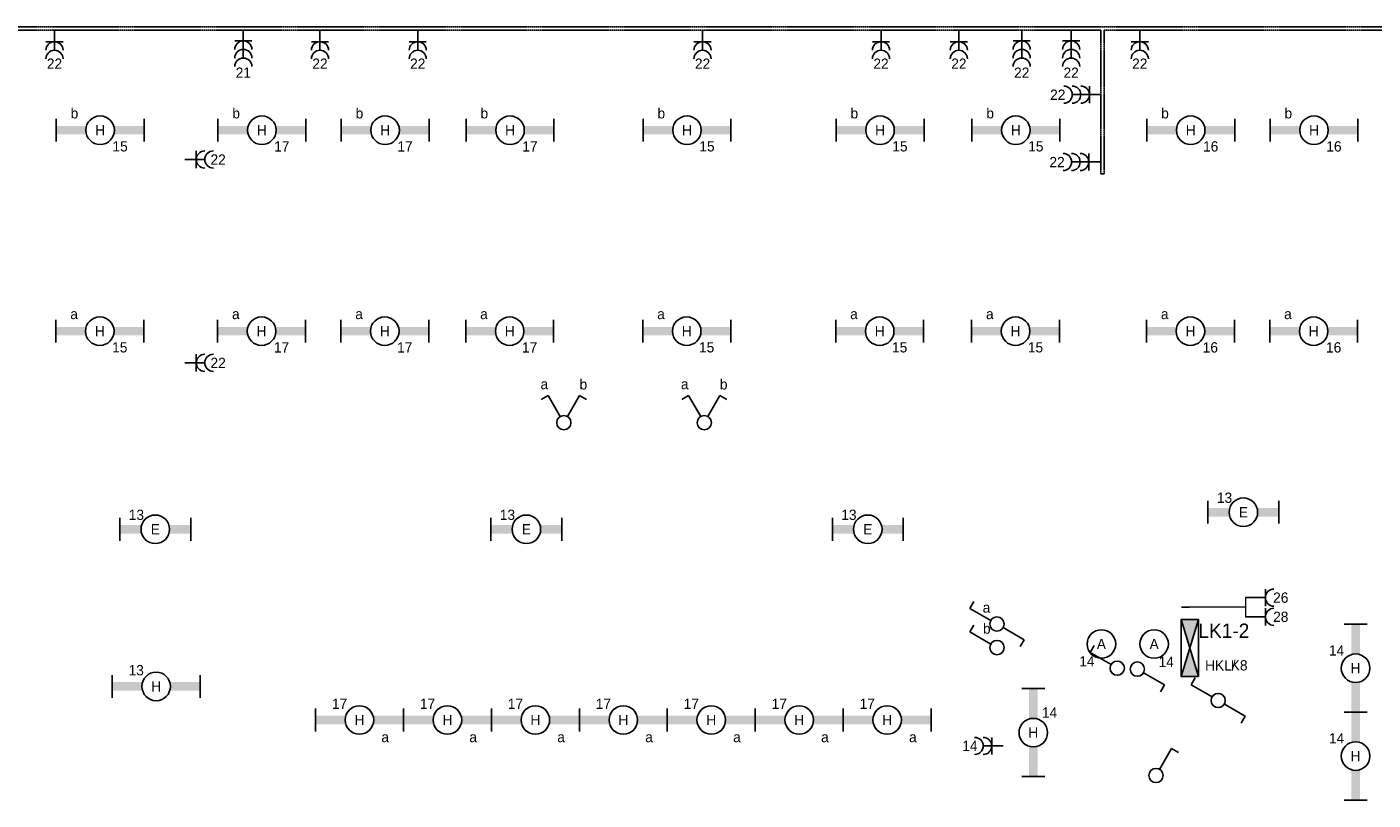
# Model space of a CAD drawing. Extents: x 1458 to 77809, y 1423 to 46558.
# Tile 7 of 9: x 37356 to 60927, y 32126 to 45672. Entities that reach past the tile are written whole.
import ezdxf
from ezdxf.enums import TextEntityAlignment as Align

# ---------------------------------------------------------------- set-up
doc = ezdxf.new("R2010")
doc.units = 0
doc.linetypes.add('E_GOOT3', pattern=[5, 4, -1])
doc.layers.get('0').update_dxf_attribs({"linetype": 'CONTINUOUS'})
for name, color, linetype in [('EL$1----', 3, 'CONTINUOUS'), ('EL6131--_WG', 7, 'CONTINUOUS'), ('EL6212--', 3, 'CONTINUOUS'), ('EL6212--_S', 4, 'CONTINUOUS'), ('EL6222--', 3, 'CONTINUOUS'), ('EL6311--', 3, 'CONTINUOUS')]:
    doc.layers.add(name, color=color, linetype=linetype)
doc.styles.add('BURO-018', font='BUROFONT', dxfattribs={"height": 180})
doc.styles.add('BURO-025', font='BUROFONT', dxfattribs={"height": 250})

# ---------------------------------------------------------------- blocks, each defined once
blk = doc.blocks.new('111405')
at = {"color": 0, "linetype": 'Continuous'}
for p, q in [((-2.74, 7), (-3.95, 6.3)), ((-0.62, 3.33), (-2.74, 7)), ((0.62, 3.33), (2.74, 7)), ((2.74, 7), (3.95, 6.3))]:
    blk.add_line(p, q, dxfattribs=at)
blk.add_circle((0, 2.25), 1.25, dxfattribs=at)
at = {"color": 0, "linetype": 'Continuous', "style": 'BURO-018'}
for tag, p in [('E_SLET1', (-3.42, 9)), ('E_SLET2', (3.42, 9)), ('E_GKAST', (11.61, 4.38)), ('E_GROEP', (11.61, 1.38))]:
    blk.add_attdef(tag, text='', height=1.8, dxfattribs=at).set_placement(p, align=Align.MIDDLE)
at = {"color": 0, "linetype": 'Continuous', "style": 'BURO-018', "flags": 1}
blk.add_attdef('E_MATCODE', text='', height=1.8, dxfattribs=at).set_placement((0, 0), align=Align.MIDDLE)
blk = doc.blocks.new('111406')
at = {"color": 0, "linetype": 'Continuous'}
for p, q in [((0.62, 3.33), (2.74, 7)), ((2.74, 7), (3.95, 6.3)), ((-0.62, 1.17), (-2.74, -2.5)), ((-2.74, -2.5), (-3.95, -1.8))]:
    blk.add_line(p, q, dxfattribs=at)
blk.add_circle((0, 2.25), 1.25, dxfattribs=at)
at = {"color": 0, "linetype": 'Continuous', "style": 'BURO-018'}
for tag, p in [('E_SLET1', (3.42, 9)), ('E_GKAST', (11.61, 4.38)), ('E_GROEP', (11.61, 1.38))]:
    blk.add_attdef(tag, text='', height=1.8, dxfattribs=at).set_placement(p, align=Align.MIDDLE)
at = {"color": 0, "linetype": 'Continuous', "style": 'BURO-018', "flags": 1}
blk.add_attdef('E_MATCODE', text='', height=1.8, dxfattribs=at).set_placement((0, 0), align=Align.MIDDLE)
blk = doc.blocks.new('1115B3')
at = {"color": 0, "linetype": 'Continuous'}
blk.add_circle((0, 3.5), 2.5, dxfattribs=at)
at = {"color": 0, "linetype": 'Continuous', "style": 'BURO-018'}
for tag, p in [('E_GROEP', (0, 8.5)), ('E_GKAST', (0, 8.5)), ('E_ARMCODE', (0, 3.5)), ('E_SLET', (4.5, 2.5))]:
    blk.add_attdef(tag, text='', height=1.8, dxfattribs=at).set_placement(p, align=Align.MIDDLE)
blk = doc.blocks.new('1114A1')
at = {"color": 0, "linetype": 'Continuous'}
for p, q in [((0.62, 3.33), (2.74, 7)), ((2.74, 7), (3.95, 6.3))]:
    blk.add_line(p, q, dxfattribs=at)
blk.add_circle((0, 2.25), 1.25, dxfattribs=at)
at = {"color": 0, "linetype": 'Continuous', "style": 'BURO-018'}
for tag, p in [('E_SLET1', (3.36, 9)), ('E_GKAST', (11.61, 4.38)), ('E_GROEP', (11.61, 1.38))]:
    blk.add_attdef(tag, text='', height=1.8, dxfattribs=at).set_placement(p, align=Align.MIDDLE)
at = {"color": 0, "linetype": 'Continuous', "style": 'BURO-018', "flags": 1}
blk.add_attdef('E_MATCODE', text='', height=1.8, dxfattribs=at).set_placement((0, 0), align=Align.MIDDLE)
blk = doc.blocks.new('111304')
at = {"color": 0, "linetype": 'Continuous'}
for p, q in [((-1.5, 4.5), (1.5, 4.5)), ((0, 1), (0, 4.5))]:
    blk.add_line(p, q, dxfattribs=at)
blk.add_arc((0, 6), 1.5, 180, 360, dxfattribs=at)
at = {"color": 0, "linetype": 'Continuous', "style": 'BURO-018'}
for tag in ['E_GROEP', 'E_GKAST']:
    blk.add_attdef(tag, text='', height=1.8, dxfattribs=at).set_placement((0, 8.5), align=Align.MIDDLE)
at = {"color": 0, "linetype": 'Continuous', "style": 'BURO-018', "flags": 1}
for tag, p in [('E_VERMCODE', (13, 8.5)), ('E_MATCODE', (0, 0))]:
    blk.add_attdef(tag, text='', height=1.8, dxfattribs=at).set_placement(p, align=Align.MIDDLE)
blk = doc.blocks.new('1115B61540')
at = {"color": 0}
for p, q in [((-7.7, 2), (-7.7, -2)), ((7.7, 2), (7.7, -2))]:
    blk.add_line(p, q, dxfattribs=at)
at = {"color": 0, "linetype": 'Continuous'}
blk.add_circle((0, 0), 2.5, dxfattribs=at)
at = {"color": 0}
for points in [[(-2.5, 0.75), (-7.7, 0.75), (-2.5, -0.75), (-7.7, -0.75)], [(2.5, 0.75), (7.7, 0.75), (2.5, -0.75), (7.7, -0.75)]]:
    blk.add_solid(points, dxfattribs=at)
at = {"color": 0, "linetype": 'Continuous', "style": 'BURO-018'}
for tag, p in [('E_GROEP', (0, 5)), ('E_GKAST', (0, 5)), ('E_ARMCODE', (0, 0)), ('E_SLET', (4.5, -3))]:
    blk.add_attdef(tag, text='', height=1.8, dxfattribs=at).set_placement(p, align=Align.MIDDLE)
blk = doc.blocks.new('1115B61240')
at = {"color": 0}
for p, q in [((-6.2, 2), (-6.2, -2)), ((6.2, 2), (6.2, -2))]:
    blk.add_line(p, q, dxfattribs=at)
at = {"color": 0, "linetype": 'Continuous'}
blk.add_circle((0, 0), 2.5, dxfattribs=at)
at = {"color": 0}
for points in [[(-2.5, 0.75), (-6.2, 0.75), (-2.5, -0.75), (-6.2, -0.75)], [(2.5, 0.75), (6.2, 0.75), (2.5, -0.75), (6.2, -0.75)]]:
    blk.add_solid(points, dxfattribs=at)
at = {"color": 0, "linetype": 'Continuous', "style": 'BURO-018'}
for tag, p in [('E_GROEP', (0, 5)), ('E_GKAST', (0, 5)), ('E_ARMCODE', (0, 0)), ('E_SLET', (4.5, -3))]:
    blk.add_attdef(tag, text='', height=1.8, dxfattribs=at).set_placement(p, align=Align.MIDDLE)
blk = doc.blocks.new('111304A')
at = {"color": 0, "linetype": 'Continuous'}
for p, q in [((-1.5, 3), (1.5, 3)), ((0, 1), (0, 4.5))]:
    blk.add_line(p, q, dxfattribs=at)
for centre in [(0, 6), (0, 4.5)]:
    blk.add_arc(centre, 1.5, 180, 360, dxfattribs=at)
at = {"color": 0, "linetype": 'Continuous', "style": 'BURO-018'}
for tag in ['E_GROEP', 'E_GKAST']:
    blk.add_attdef(tag, text='', height=1.8, dxfattribs=at).set_placement((0, 8.5), align=Align.MIDDLE)
at = {"color": 0, "linetype": 'Continuous', "style": 'BURO-018', "flags": 1}
for tag, p in [('E_VERMCODE', (13, 8.5)), ('E_MATCODE', (0, 0))]:
    blk.add_attdef(tag, text='', height=1.8, dxfattribs=at).set_placement(p, align=Align.MIDDLE)
blk = doc.blocks.new('1116A4B')
at = {"color": 0, "linetype": 'Continuous'}
for p, q in [((-5, 4), (-5, 1)), ((5, 4), (-5, 4)), ((-5, 4), (5, 1)), ((5, 4), (-5, 1)), ((5, 1), (5, 4)), ((-5, 1), (5, 1))]:
    blk.add_line(p, q, dxfattribs=at)
for points in [[(-5, 4), (0, 2.5), (-5, 1)], [(5, 4), (0, 2.5), (5, 1)]]:
    blk.add_solid(points, dxfattribs=at)
at = {"color": 0, "linetype": 'Continuous', "style": 'BURO-018'}
for tag, p in [('E_GKAST', (0, 12)), ('E_GROEP', (0, 9)), ('E_KAST', (0, 6))]:
    blk.add_attdef(tag, text='', height=1.8, dxfattribs=at).set_placement(p, align=Align.MIDDLE)
at = {"color": 0, "linetype": 'Continuous', "style": 'BURO-018', "flags": 1}
blk.add_attdef('E_MATCODE', text='', height=1.8, dxfattribs=at).set_placement((0, 0), align=Align.MIDDLE)
blk = doc.blocks.new('111304B')
at = {"color": 0, "linetype": 'Continuous'}
for p, q in [((0, 1), (0, 6)), ((-1.5, 3), (1.5, 3))]:
    blk.add_line(p, q, dxfattribs=at)
for centre in [(0, 7.5), (0, 6), (0, 4.5)]:
    blk.add_arc(centre, 1.5, 180, 360, dxfattribs=at)
at = {"color": 0, "linetype": 'Continuous', "style": 'BURO-018'}
for tag in ['E_GROEP', 'E_GKAST']:
    blk.add_attdef(tag, text='', height=1.8, dxfattribs=at).set_placement((0, 10), align=Align.MIDDLE)
at = {"color": 0, "linetype": 'Continuous', "style": 'BURO-018', "flags": 1}
for tag, p in [('E_VERMCODE', (13, 10)), ('E_MATCODE', (0, 0))]:
    blk.add_attdef(tag, text='', height=1.8, dxfattribs=at).set_placement(p, align=Align.MIDDLE)

msp = doc.modelspace()

# ---------------------------------------------------------------- linework, layer by layer
at = {"layer": 'EL$1----', "lineweight": 0}
for p, q in [((58691, 35673), (58691, 35337)), ((58691, 35505), (57571, 35505)), ((57571, 35505), (57713, 35505))]:
    msp.add_line(p, q, dxfattribs=at)
at = {"layer": 'EL6131--_WG', "linetype": 'E_GOOT3'}
for p, q in [((77809, 45672), (29269, 45672)), ((56159, 45612), (29329, 45612)), ((56159, 45612, -60), (56159, 43098, -60)), ((77749, 45612), (56219, 45612)), ((56219, 45612, -60), (56219, 43098, -60))]:
    msp.add_line(p, q, dxfattribs=at)
at = {"layer": 'EL6131--_WG'}
msp.add_line((56159, 43098), (56219, 43098), dxfattribs=at)

# ---------------------------------------------------------------- block references
at = {"layer": 'EL6212--', "color": 2, "lineweight": 0}
ref = msp.add_blockref('1116A4B', (57469, 34791), dxfattribs=dict(at, xscale=100, yscale=100, zscale=100, rotation=270))
ref.add_attrib('E_KAST', 'LK1-2', dxfattribs={"layer": '0', "color": 2, "linetype": 'Continuous', "height": 250, "style": 'BURO-025'}).set_placement((58314, 35095), align=Align.MIDDLE)
ref.add_attrib('E_GROEP', 'K8', dxfattribs={"layer": '0', "color": 2, "linetype": 'Continuous', "height": 180, "style": 'BURO-018'}).set_placement((58582, 34487), align=Align.MIDDLE)
at = {"layer": 'EL6222--'}
ref = msp.add_blockref('111304A', (37838, 45713), dxfattribs=dict(at, xscale=100, yscale=100, zscale=100, rotation=180))
ref.add_attrib('E_GROEP', '22', dxfattribs={"layer": '0', "color": 1, "linetype": 'Continuous', "height": 180, "style": 'BURO-018'}).set_placement((37838, 45029), align=Align.MIDDLE)
ref = msp.add_blockref('111304B', (41145, 45726), dxfattribs=dict(at, xscale=100, yscale=100, zscale=100, rotation=180))
ref.add_attrib('E_GROEP', '21', dxfattribs={"layer": '0', "color": 1, "linetype": 'Continuous', "height": 180, "style": 'BURO-018'}).set_placement((41145, 44871), align=Align.MIDDLE)
ref = msp.add_blockref('111304A', (42487, 45713), dxfattribs=dict(at, xscale=100, yscale=100, zscale=100, rotation=180))
ref.add_attrib('E_GROEP', '22', dxfattribs={"layer": '0', "color": 1, "linetype": 'Continuous', "height": 180, "style": 'BURO-018'}).set_placement((42487, 45029), align=Align.MIDDLE)
ref = msp.add_blockref('111304A', (44199, 45713), dxfattribs=dict(at, xscale=100, yscale=100, zscale=100, rotation=180))
ref.add_attrib('E_GROEP', '22', dxfattribs={"layer": '0', "color": 1, "linetype": 'Continuous', "height": 180, "style": 'BURO-018'}).set_placement((44199, 45029), align=Align.MIDDLE)
ref = msp.add_blockref('111304A', (49186, 45713), dxfattribs=dict(at, xscale=100, yscale=100, zscale=100, rotation=180))
ref.add_attrib('E_GROEP', '22', dxfattribs={"layer": '0', "color": 1, "linetype": 'Continuous', "height": 180, "style": 'BURO-018'}).set_placement((49186, 45029), align=Align.MIDDLE)
ref = msp.add_blockref('111304A', (52311, 45713), dxfattribs=dict(at, xscale=100, yscale=100, zscale=100, rotation=180))
ref.add_attrib('E_GROEP', '22', dxfattribs={"layer": '0', "color": 1, "linetype": 'Continuous', "height": 180, "style": 'BURO-018'}).set_placement((52311, 45029), align=Align.MIDDLE)
ref = msp.add_blockref('111304A', (53674, 45713), dxfattribs=dict(at, xscale=100, yscale=100, zscale=100, rotation=180))
ref.add_attrib('E_GROEP', '22', dxfattribs={"layer": '0', "color": 1, "linetype": 'Continuous', "height": 180, "style": 'BURO-018'}).set_placement((53674, 45029), align=Align.MIDDLE)
ref = msp.add_blockref('111304B', (54775, 45726), dxfattribs=dict(at, xscale=100, yscale=100, zscale=100, rotation=180))
ref.add_attrib('E_GROEP', '22', dxfattribs={"layer": '0', "color": 1, "linetype": 'Continuous', "height": 180, "style": 'BURO-018'}).set_placement((54775, 44871), align=Align.MIDDLE)
ref = msp.add_blockref('111304B', (55640, 45726), dxfattribs=dict(at, xscale=100, yscale=100, zscale=100, rotation=180))
ref.add_attrib('E_GROEP', '22', dxfattribs={"layer": '0', "color": 1, "linetype": 'Continuous', "height": 180, "style": 'BURO-018'}).set_placement((55640, 44871), align=Align.MIDDLE)
ref = msp.add_blockref('111304A', (56842, 45713), dxfattribs=dict(at, xscale=100, yscale=100, zscale=100, rotation=180))
ref.add_attrib('E_GROEP', '22', dxfattribs={"layer": '0', "color": 1, "linetype": 'Continuous', "height": 180, "style": 'BURO-018'}).set_placement((56842, 45029), align=Align.MIDDLE)
ref = msp.add_blockref('111304B', (56260, 44485), dxfattribs=dict(at, xscale=100, yscale=100, zscale=100, rotation=90))
ref.add_attrib('E_GROEP', '22', dxfattribs={"layer": '0', "color": 1, "linetype": 'Continuous', "height": 180, "style": 'BURO-018'}).set_placement((55406, 44485), align=Align.MIDDLE)
ref = msp.add_blockref('111304A', (40020, 43349), dxfattribs=dict(at, xscale=100, yscale=100, zscale=100, rotation=270))
ref.add_attrib('E_GROEP', '22', dxfattribs={"layer": '0', "color": 1, "linetype": 'Continuous', "height": 180, "style": 'BURO-018'}).set_placement((40704, 43349), align=Align.MIDDLE)
ref = msp.add_blockref('111304B', (56248, 43305), dxfattribs=dict(at, xscale=100, yscale=100, zscale=100, rotation=90))
ref.add_attrib('E_GROEP', '22', dxfattribs={"layer": '0', "color": 1, "linetype": 'Continuous', "height": 180, "style": 'BURO-018'}).set_placement((55394, 43305), align=Align.MIDDLE)
ref = msp.add_blockref('111304A', (40020, 39786), dxfattribs=dict(at, xscale=100, yscale=100, zscale=100, rotation=270))
ref.add_attrib('E_GROEP', '22', dxfattribs={"layer": '0', "color": 1, "linetype": 'Continuous', "height": 180, "style": 'BURO-018'}).set_placement((40704, 39786), align=Align.MIDDLE)
ref = msp.add_blockref('111304', (58591, 35673), dxfattribs=dict(at, xscale=100, yscale=100, zscale=100, rotation=270))
ref.add_attrib('E_GROEP', '26', dxfattribs={"layer": '0', "color": 1, "linetype": 'Continuous', "height": 180, "style": 'BURO-018'}).set_placement((59311, 35673), align=Align.MIDDLE)
ref = msp.add_blockref('111304', (58591, 35337), dxfattribs=dict(at, xscale=100, yscale=100, zscale=100, rotation=270))
ref.add_attrib('E_GROEP', '28', dxfattribs={"layer": '0', "color": 1, "linetype": 'Continuous', "height": 180, "style": 'BURO-018'}).set_placement((59311, 35337), align=Align.MIDDLE)
ref = msp.add_blockref('111304A', (54551, 33075), dxfattribs=dict(at, xscale=100, yscale=100, zscale=100, rotation=90))
ref.add_attrib('E_GROEP', '14', dxfattribs={"layer": '0', "color": 1, "linetype": 'Continuous', "height": 180, "style": 'BURO-018'}).set_placement((53867, 33075), align=Align.MIDDLE)
at = {"layer": 'EL6311--'}
ref = msp.add_blockref('1115B61540', (38638, 43862), dxfattribs=dict(at, xscale=100, yscale=100, zscale=100, rotation=180))
ref.add_attrib('E_ARMCODE', 'H', dxfattribs={"layer": '0', "color": 1, "linetype": 'Continuous', "height": 180, "style": 'BURO-018'}).set_placement((38638, 43862), align=Align.MIDDLE)
ref.add_attrib('E_SLET', 'b', dxfattribs={"layer": '0', "color": 1, "linetype": 'Continuous', "height": 180, "style": 'BURO-018'}).set_placement((38188, 44162), align=Align.MIDDLE)
ref.add_attrib('E_GROEP', '15', dxfattribs={"layer": '0', "color": 1, "linetype": 'Continuous', "height": 180, "style": 'BURO-018'}).set_placement((38987, 43578), align=Align.MIDDLE)
ref = msp.add_blockref('1115B61540', (41470, 43862), dxfattribs=dict(at, xscale=100, yscale=100, zscale=100, rotation=180))
ref.add_attrib('E_ARMCODE', 'H', dxfattribs={"layer": '0', "color": 1, "linetype": 'Continuous', "height": 180, "style": 'BURO-018'}).set_placement((41470, 43862), align=Align.MIDDLE)
ref.add_attrib('E_SLET', 'b', dxfattribs={"layer": '0', "color": 1, "linetype": 'Continuous', "height": 180, "style": 'BURO-018'}).set_placement((41020, 44162), align=Align.MIDDLE)
ref.add_attrib('E_GROEP', '17', dxfattribs={"layer": '0', "color": 1, "linetype": 'Continuous', "height": 180, "style": 'BURO-018'}).set_placement((41819, 43578), align=Align.MIDDLE)
ref = msp.add_blockref('1115B61540', (43628, 43862), dxfattribs=dict(at, xscale=100, yscale=100, zscale=100, rotation=180))
ref.add_attrib('E_ARMCODE', 'H', dxfattribs={"layer": '0', "color": 1, "linetype": 'Continuous', "height": 180, "style": 'BURO-018'}).set_placement((43628, 43862), align=Align.MIDDLE)
ref.add_attrib('E_SLET', 'b', dxfattribs={"layer": '0', "color": 1, "linetype": 'Continuous', "height": 180, "style": 'BURO-018'}).set_placement((43178, 44162), align=Align.MIDDLE)
ref.add_attrib('E_GROEP', '17', dxfattribs={"layer": '0', "color": 1, "linetype": 'Continuous', "height": 180, "style": 'BURO-018'}).set_placement((43977, 43578), align=Align.MIDDLE)
ref = msp.add_blockref('1115B61540', (45815, 43862), dxfattribs=dict(at, xscale=100, yscale=100, zscale=100, rotation=180))
ref.add_attrib('E_ARMCODE', 'H', dxfattribs={"layer": '0', "color": 1, "linetype": 'Continuous', "height": 180, "style": 'BURO-018'}).set_placement((45815, 43862), align=Align.MIDDLE)
ref.add_attrib('E_SLET', 'b', dxfattribs={"layer": '0', "color": 1, "linetype": 'Continuous', "height": 180, "style": 'BURO-018'}).set_placement((45365, 44162), align=Align.MIDDLE)
ref.add_attrib('E_GROEP', '17', dxfattribs={"layer": '0', "color": 1, "linetype": 'Continuous', "height": 180, "style": 'BURO-018'}).set_placement((46164, 43578), align=Align.MIDDLE)
ref = msp.add_blockref('1115B61540', (48914, 43862), dxfattribs=dict(at, xscale=100, yscale=100, zscale=100, rotation=180))
ref.add_attrib('E_ARMCODE', 'H', dxfattribs={"layer": '0', "color": 1, "linetype": 'Continuous', "height": 180, "style": 'BURO-018'}).set_placement((48914, 43862), align=Align.MIDDLE)
ref.add_attrib('E_SLET', 'b', dxfattribs={"layer": '0', "color": 1, "linetype": 'Continuous', "height": 180, "style": 'BURO-018'}).set_placement((48464, 44162), align=Align.MIDDLE)
ref.add_attrib('E_GROEP', '15', dxfattribs={"layer": '0', "color": 1, "linetype": 'Continuous', "height": 180, "style": 'BURO-018'}).set_placement((49264, 43578), align=Align.MIDDLE)
ref = msp.add_blockref('1115B61540', (52294, 43862), dxfattribs=dict(at, xscale=100, yscale=100, zscale=100, rotation=180))
ref.add_attrib('E_ARMCODE', 'H', dxfattribs={"layer": '0', "color": 1, "linetype": 'Continuous', "height": 180, "style": 'BURO-018'}).set_placement((52294, 43862), align=Align.MIDDLE)
ref.add_attrib('E_SLET', 'b', dxfattribs={"layer": '0', "color": 1, "linetype": 'Continuous', "height": 180, "style": 'BURO-018'}).set_placement((51844, 44162), align=Align.MIDDLE)
ref.add_attrib('E_GROEP', '15', dxfattribs={"layer": '0', "color": 1, "linetype": 'Continuous', "height": 180, "style": 'BURO-018'}).set_placement((52643, 43578), align=Align.MIDDLE)
ref = msp.add_blockref('1115B61540', (54672, 43862), dxfattribs=dict(at, xscale=100, yscale=100, zscale=100, rotation=180))
ref.add_attrib('E_ARMCODE', 'H', dxfattribs={"layer": '0', "color": 1, "linetype": 'Continuous', "height": 180, "style": 'BURO-018'}).set_placement((54672, 43862), align=Align.MIDDLE)
ref.add_attrib('E_SLET', 'b', dxfattribs={"layer": '0', "color": 1, "linetype": 'Continuous', "height": 180, "style": 'BURO-018'}).set_placement((54222, 44162), align=Align.MIDDLE)
ref.add_attrib('E_GROEP', '15', dxfattribs={"layer": '0', "color": 1, "linetype": 'Continuous', "height": 180, "style": 'BURO-018'}).set_placement((55022, 43578), align=Align.MIDDLE)
ref = msp.add_blockref('1115B61540', (57734, 43862), dxfattribs=dict(at, xscale=100, yscale=100, zscale=100, rotation=180))
ref.add_attrib('E_ARMCODE', 'H', dxfattribs={"layer": '0', "color": 1, "linetype": 'Continuous', "height": 180, "style": 'BURO-018'}).set_placement((57734, 43862), align=Align.MIDDLE)
ref.add_attrib('E_SLET', 'b', dxfattribs={"layer": '0', "color": 1, "linetype": 'Continuous', "height": 180, "style": 'BURO-018'}).set_placement((57284, 44162), align=Align.MIDDLE)
ref.add_attrib('E_GROEP', '16', dxfattribs={"layer": '0', "color": 1, "linetype": 'Continuous', "height": 180, "style": 'BURO-018'}).set_placement((58084, 43578), align=Align.MIDDLE)
ref = msp.add_blockref('1115B61540', (59893, 43862), dxfattribs=dict(at, xscale=100, yscale=100, zscale=100, rotation=180))
ref.add_attrib('E_ARMCODE', 'H', dxfattribs={"layer": '0', "color": 1, "linetype": 'Continuous', "height": 180, "style": 'BURO-018'}).set_placement((59893, 43862), align=Align.MIDDLE)
ref.add_attrib('E_SLET', 'b', dxfattribs={"layer": '0', "color": 1, "linetype": 'Continuous', "height": 180, "style": 'BURO-018'}).set_placement((59443, 44162), align=Align.MIDDLE)
ref.add_attrib('E_GROEP', '16', dxfattribs={"layer": '0', "color": 1, "linetype": 'Continuous', "height": 180, "style": 'BURO-018'}).set_placement((60242, 43578), align=Align.MIDDLE)
ref = msp.add_blockref('1115B61540', (38632, 40341), dxfattribs=dict(at, xscale=100, yscale=100, zscale=100, rotation=180))
ref.add_attrib('E_ARMCODE', 'H', dxfattribs={"layer": '0', "color": 1, "linetype": 'Continuous', "height": 180, "style": 'BURO-018'}).set_placement((38632, 40341), align=Align.MIDDLE)
ref.add_attrib('E_SLET', 'a', dxfattribs={"layer": '0', "color": 1, "linetype": 'Continuous', "height": 180, "style": 'BURO-018'}).set_placement((38182, 40641), align=Align.MIDDLE)
ref.add_attrib('E_GROEP', '15', dxfattribs={"layer": '0', "color": 1, "linetype": 'Continuous', "height": 180, "style": 'BURO-018'}).set_placement((38982, 40057), align=Align.MIDDLE)
ref = msp.add_blockref('1115B61540', (41464, 40341), dxfattribs=dict(at, xscale=100, yscale=100, zscale=100, rotation=180))
ref.add_attrib('E_ARMCODE', 'H', dxfattribs={"layer": '0', "color": 1, "linetype": 'Continuous', "height": 180, "style": 'BURO-018'}).set_placement((41464, 40341), align=Align.MIDDLE)
ref.add_attrib('E_SLET', 'a', dxfattribs={"layer": '0', "color": 1, "linetype": 'Continuous', "height": 180, "style": 'BURO-018'}).set_placement((41014, 40641), align=Align.MIDDLE)
ref.add_attrib('E_GROEP', '17', dxfattribs={"layer": '0', "color": 1, "linetype": 'Continuous', "height": 180, "style": 'BURO-018'}).set_placement((41814, 40057), align=Align.MIDDLE)
ref = msp.add_blockref('1115B61540', (43622, 40341), dxfattribs=dict(at, xscale=100, yscale=100, zscale=100, rotation=180))
ref.add_attrib('E_ARMCODE', 'H', dxfattribs={"layer": '0', "color": 1, "linetype": 'Continuous', "height": 180, "style": 'BURO-018'}).set_placement((43622, 40341), align=Align.MIDDLE)
ref.add_attrib('E_SLET', 'a', dxfattribs={"layer": '0', "color": 1, "linetype": 'Continuous', "height": 180, "style": 'BURO-018'}).set_placement((43172, 40641), align=Align.MIDDLE)
ref.add_attrib('E_GROEP', '17', dxfattribs={"layer": '0', "color": 1, "linetype": 'Continuous', "height": 180, "style": 'BURO-018'}).set_placement((43972, 40057), align=Align.MIDDLE)
ref = msp.add_blockref('1115B61540', (45809, 40341), dxfattribs=dict(at, xscale=100, yscale=100, zscale=100, rotation=180))
ref.add_attrib('E_ARMCODE', 'H', dxfattribs={"layer": '0', "color": 1, "linetype": 'Continuous', "height": 180, "style": 'BURO-018'}).set_placement((45809, 40341), align=Align.MIDDLE)
ref.add_attrib('E_SLET', 'a', dxfattribs={"layer": '0', "color": 1, "linetype": 'Continuous', "height": 180, "style": 'BURO-018'}).set_placement((45359, 40641), align=Align.MIDDLE)
ref.add_attrib('E_GROEP', '17', dxfattribs={"layer": '0', "color": 1, "linetype": 'Continuous', "height": 180, "style": 'BURO-018'}).set_placement((46159, 40057), align=Align.MIDDLE)
ref = msp.add_blockref('1115B61540', (48909, 40341), dxfattribs=dict(at, xscale=100, yscale=100, zscale=100, rotation=180))
ref.add_attrib('E_ARMCODE', 'H', dxfattribs={"layer": '0', "color": 1, "linetype": 'Continuous', "height": 180, "style": 'BURO-018'}).set_placement((48909, 40341), align=Align.MIDDLE)
ref.add_attrib('E_SLET', 'a', dxfattribs={"layer": '0', "color": 1, "linetype": 'Continuous', "height": 180, "style": 'BURO-018'}).set_placement((48459, 40641), align=Align.MIDDLE)
ref.add_attrib('E_GROEP', '15', dxfattribs={"layer": '0', "color": 1, "linetype": 'Continuous', "height": 180, "style": 'BURO-018'}).set_placement((49258, 40057), align=Align.MIDDLE)
ref = msp.add_blockref('1115B61540', (52288, 40341), dxfattribs=dict(at, xscale=100, yscale=100, zscale=100, rotation=180))
ref.add_attrib('E_ARMCODE', 'H', dxfattribs={"layer": '0', "color": 1, "linetype": 'Continuous', "height": 180, "style": 'BURO-018'}).set_placement((52288, 40341), align=Align.MIDDLE)
ref.add_attrib('E_SLET', 'a', dxfattribs={"layer": '0', "color": 1, "linetype": 'Continuous', "height": 180, "style": 'BURO-018'}).set_placement((51838, 40641), align=Align.MIDDLE)
ref.add_attrib('E_GROEP', '15', dxfattribs={"layer": '0', "color": 1, "linetype": 'Continuous', "height": 180, "style": 'BURO-018'}).set_placement((52638, 40057), align=Align.MIDDLE)
ref = msp.add_blockref('1115B61540', (54667, 40341), dxfattribs=dict(at, xscale=100, yscale=100, zscale=100, rotation=180))
ref.add_attrib('E_ARMCODE', 'H', dxfattribs={"layer": '0', "color": 1, "linetype": 'Continuous', "height": 180, "style": 'BURO-018'}).set_placement((54667, 40341), align=Align.MIDDLE)
ref.add_attrib('E_SLET', 'a', dxfattribs={"layer": '0', "color": 1, "linetype": 'Continuous', "height": 180, "style": 'BURO-018'}).set_placement((54217, 40641), align=Align.MIDDLE)
ref.add_attrib('E_GROEP', '15', dxfattribs={"layer": '0', "color": 1, "linetype": 'Continuous', "height": 180, "style": 'BURO-018'}).set_placement((55016, 40057), align=Align.MIDDLE)
ref = msp.add_blockref('1115B61540', (57729, 40341), dxfattribs=dict(at, xscale=100, yscale=100, zscale=100, rotation=180))
ref.add_attrib('E_ARMCODE', 'H', dxfattribs={"layer": '0', "color": 1, "linetype": 'Continuous', "height": 180, "style": 'BURO-018'}).set_placement((57729, 40341), align=Align.MIDDLE)
ref.add_attrib('E_SLET', 'a', dxfattribs={"layer": '0', "color": 1, "linetype": 'Continuous', "height": 180, "style": 'BURO-018'}).set_placement((57279, 40641), align=Align.MIDDLE)
ref.add_attrib('E_GROEP', '16', dxfattribs={"layer": '0', "color": 1, "linetype": 'Continuous', "height": 180, "style": 'BURO-018'}).set_placement((58078, 40057), align=Align.MIDDLE)
ref = msp.add_blockref('1115B61540', (59887, 40341), dxfattribs=dict(at, xscale=100, yscale=100, zscale=100, rotation=180))
ref.add_attrib('E_ARMCODE', 'H', dxfattribs={"layer": '0', "color": 1, "linetype": 'Continuous', "height": 180, "style": 'BURO-018'}).set_placement((59887, 40341), align=Align.MIDDLE)
ref.add_attrib('E_SLET', 'a', dxfattribs={"layer": '0', "color": 1, "linetype": 'Continuous', "height": 180, "style": 'BURO-018'}).set_placement((59437, 40641), align=Align.MIDDLE)
ref.add_attrib('E_GROEP', '16', dxfattribs={"layer": '0', "color": 1, "linetype": 'Continuous', "height": 180, "style": 'BURO-018'}).set_placement((60237, 40057), align=Align.MIDDLE)
ref = msp.add_blockref('111405', (46757, 38513), dxfattribs=dict(at, xscale=-100, yscale=100, zscale=100))
ref.add_attrib('E_SLET1', 'b', dxfattribs={"layer": '0', "color": 1, "linetype": 'Continuous', "height": 180, "style": 'BURO-018'}).set_placement((47099, 39413), align=Align.MIDDLE)
ref.add_attrib('E_SLET2', 'a', dxfattribs={"layer": '0', "color": 1, "linetype": 'Continuous', "height": 180, "style": 'BURO-018'}).set_placement((46416, 39413), align=Align.MIDDLE)
ref = msp.add_blockref('111405', (49216, 38513), dxfattribs=dict(at, xscale=-100, yscale=100, zscale=100))
ref.add_attrib('E_SLET1', 'b', dxfattribs={"layer": '0', "color": 1, "linetype": 'Continuous', "height": 180, "style": 'BURO-018'}).set_placement((49557, 39413), align=Align.MIDDLE)
ref.add_attrib('E_SLET2', 'a', dxfattribs={"layer": '0', "color": 1, "linetype": 'Continuous', "height": 180, "style": 'BURO-018'}).set_placement((48874, 39413), align=Align.MIDDLE)
ref = msp.add_blockref('1115B61240', (58656, 37169), dxfattribs=dict(at, xscale=100, yscale=100, zscale=100))
ref.add_attrib('E_ARMCODE', 'E', dxfattribs={"layer": '0', "color": 1, "linetype": 'Continuous', "height": 180, "style": 'BURO-018'}).set_placement((58656, 37169), align=Align.MIDDLE)
ref.add_attrib('E_GROEP', '13', dxfattribs={"layer": '0', "color": 1, "linetype": 'Continuous', "height": 180, "style": 'BURO-018'}).set_placement((58326, 37423), align=Align.MIDDLE)
ref = msp.add_blockref('1115B61240', (39604, 36870), dxfattribs=dict(at, xscale=100, yscale=100, zscale=100))
ref.add_attrib('E_ARMCODE', 'E', dxfattribs={"layer": '0', "color": 1, "linetype": 'Continuous', "height": 180, "style": 'BURO-018'}).set_placement((39604, 36870), align=Align.MIDDLE)
ref.add_attrib('E_GROEP', '13', dxfattribs={"layer": '0', "color": 1, "linetype": 'Continuous', "height": 180, "style": 'BURO-018'}).set_placement((39273, 37124), align=Align.MIDDLE)
ref = msp.add_blockref('1115B61240', (46101, 36870), dxfattribs=dict(at, xscale=100, yscale=100, zscale=100))
ref.add_attrib('E_ARMCODE', 'E', dxfattribs={"layer": '0', "color": 1, "linetype": 'Continuous', "height": 180, "style": 'BURO-018'}).set_placement((46101, 36870), align=Align.MIDDLE)
ref.add_attrib('E_GROEP', '13', dxfattribs={"layer": '0', "color": 1, "linetype": 'Continuous', "height": 180, "style": 'BURO-018'}).set_placement((45770, 37124), align=Align.MIDDLE)
ref = msp.add_blockref('1115B61240', (52080, 36870), dxfattribs=dict(at, xscale=100, yscale=100, zscale=100))
ref.add_attrib('E_ARMCODE', 'E', dxfattribs={"layer": '0', "color": 1, "linetype": 'Continuous', "height": 180, "style": 'BURO-018'}).set_placement((52080, 36870), align=Align.MIDDLE)
ref.add_attrib('E_GROEP', '13', dxfattribs={"layer": '0', "color": 1, "linetype": 'Continuous', "height": 180, "style": 'BURO-018'}).set_placement((51749, 37124), align=Align.MIDDLE)
ref = msp.add_blockref('111406', (54116, 35210), dxfattribs=dict(at, xscale=100, yscale=100, zscale=100, rotation=270))
ref.add_attrib('E_SLET1', 'a', dxfattribs={"layer": '0', "color": 1, "linetype": 'Continuous', "height": 180, "style": 'BURO-018'}).set_placement((54158, 35498), align=Align.MIDDLE)
ref = msp.add_blockref('1114A1', (54567, 34798), dxfattribs=dict(at, xscale=100, yscale=100, zscale=100, rotation=90))
ref.add_attrib('E_SLET1', 'b', dxfattribs={"layer": '0', "color": 1, "linetype": 'Continuous', "height": 180, "style": 'BURO-018'}).set_placement((54163, 35134), align=Align.MIDDLE)
ref = msp.add_blockref('1115B61540', (60621, 34436), dxfattribs=dict(at, xscale=100, yscale=100, zscale=100, rotation=270))
ref.add_attrib('E_ARMCODE', 'H', dxfattribs={"layer": '0', "color": 1, "linetype": 'Continuous', "height": 180, "style": 'BURO-018'}).set_placement((60621, 34436), align=Align.MIDDLE)
ref.add_attrib('E_GROEP', '14', dxfattribs={"layer": '0', "color": 1, "linetype": 'Continuous', "height": 180, "style": 'BURO-018'}).set_placement((60288, 34748), align=Align.MIDDLE)
ref = msp.add_blockref('1115B3', (56170, 34510), dxfattribs=dict(at, xscale=100, yscale=100, zscale=100))
ref.add_attrib('E_ARMCODE', 'A', dxfattribs={"layer": '0', "color": 1, "linetype": 'Continuous', "height": 180, "style": 'BURO-018'}).set_placement((56170, 34860), align=Align.MIDDLE)
ref.add_attrib('E_GROEP', '14', dxfattribs={"layer": '0', "color": 1, "linetype": 'Continuous', "height": 180, "style": 'BURO-018'}).set_placement((55916, 34557), align=Align.MIDDLE)
ref = msp.add_blockref('1115B3', (57094, 34510), dxfattribs=dict(at, xscale=100, yscale=100, zscale=100))
ref.add_attrib('E_ARMCODE', 'A', dxfattribs={"layer": '0', "color": 1, "linetype": 'Continuous', "height": 180, "style": 'BURO-018'}).set_placement((57094, 34860), align=Align.MIDDLE)
ref.add_attrib('E_GROEP', '14', dxfattribs={"layer": '0', "color": 1, "linetype": 'Continuous', "height": 180, "style": 'BURO-018'}).set_placement((57305, 34547), align=Align.MIDDLE)
at = {"layer": 'EL6311--', "xscale": 100, "yscale": 100, "zscale": 100}
for name, p, rotation in [('1114A1', (56672, 34437), 90), ('1114A1', (56575, 34420), 270), ('111406', (57990, 33871), 270)]:
    msp.add_blockref(name, p, dxfattribs=dict(at, rotation=rotation))
at = {"layer": 'EL6311--'}
ref = msp.add_blockref('1115B61540', (39619, 34117), dxfattribs=dict(at, xscale=100, yscale=100, zscale=100))
ref.add_attrib('E_ARMCODE', 'H', dxfattribs={"layer": '0', "color": 1, "linetype": 'Continuous', "height": 180, "style": 'BURO-018'}).set_placement((39619, 34117), align=Align.MIDDLE)
ref.add_attrib('E_GROEP', '13', dxfattribs={"layer": '0', "color": 1, "linetype": 'Continuous', "height": 180, "style": 'BURO-018'}).set_placement((39269, 34401), align=Align.MIDDLE)
ref = msp.add_blockref('1115B61540', (54978, 33308), dxfattribs=dict(at, xscale=100, yscale=100, zscale=100, rotation=270))
ref.add_attrib('E_ARMCODE', 'H', dxfattribs={"layer": '0', "color": 1, "linetype": 'Continuous', "height": 180, "style": 'BURO-018'}).set_placement((54978, 33308), align=Align.MIDDLE)
ref.add_attrib('E_GROEP', '14', dxfattribs={"layer": '0', "color": 1, "linetype": 'Continuous', "height": 180, "style": 'BURO-018'}).set_placement((55262, 33658), align=Align.MIDDLE)
ref = msp.add_blockref('1115B61540', (43179, 33529), dxfattribs=dict(at, xscale=100, yscale=100, zscale=100))
ref.add_attrib('E_ARMCODE', 'H', dxfattribs={"layer": '0', "color": 1, "linetype": 'Continuous', "height": 180, "style": 'BURO-018'}).set_placement((43179, 33529), align=Align.MIDDLE)
ref.add_attrib('E_SLET', 'a', dxfattribs={"layer": '0', "color": 1, "linetype": 'Continuous', "height": 180, "style": 'BURO-018'}).set_placement((43629, 33229), align=Align.MIDDLE)
ref.add_attrib('E_GROEP', '17', dxfattribs={"layer": '0', "color": 1, "linetype": 'Continuous', "height": 180, "style": 'BURO-018'}).set_placement((42830, 33813), align=Align.MIDDLE)
ref = msp.add_blockref('1115B61540', (44719, 33529), dxfattribs=dict(at, xscale=100, yscale=100, zscale=100))
ref.add_attrib('E_ARMCODE', 'H', dxfattribs={"layer": '0', "color": 1, "linetype": 'Continuous', "height": 180, "style": 'BURO-018'}).set_placement((44719, 33529), align=Align.MIDDLE)
ref.add_attrib('E_SLET', 'a', dxfattribs={"layer": '0', "color": 1, "linetype": 'Continuous', "height": 180, "style": 'BURO-018'}).set_placement((45169, 33229), align=Align.MIDDLE)
ref.add_attrib('E_GROEP', '17', dxfattribs={"layer": '0', "color": 1, "linetype": 'Continuous', "height": 180, "style": 'BURO-018'}).set_placement((44370, 33813), align=Align.MIDDLE)
ref = msp.add_blockref('1115B61540', (46259, 33529), dxfattribs=dict(at, xscale=100, yscale=100, zscale=100))
ref.add_attrib('E_ARMCODE', 'H', dxfattribs={"layer": '0', "color": 1, "linetype": 'Continuous', "height": 180, "style": 'BURO-018'}).set_placement((46259, 33529), align=Align.MIDDLE)
ref.add_attrib('E_SLET', 'a', dxfattribs={"layer": '0', "color": 1, "linetype": 'Continuous', "height": 180, "style": 'BURO-018'}).set_placement((46709, 33229), align=Align.MIDDLE)
ref.add_attrib('E_GROEP', '17', dxfattribs={"layer": '0', "color": 1, "linetype": 'Continuous', "height": 180, "style": 'BURO-018'}).set_placement((45910, 33813), align=Align.MIDDLE)
ref = msp.add_blockref('1115B61540', (47799, 33529), dxfattribs=dict(at, xscale=100, yscale=100, zscale=100))
ref.add_attrib('E_ARMCODE', 'H', dxfattribs={"layer": '0', "color": 1, "linetype": 'Continuous', "height": 180, "style": 'BURO-018'}).set_placement((47799, 33529), align=Align.MIDDLE)
ref.add_attrib('E_SLET', 'a', dxfattribs={"layer": '0', "color": 1, "linetype": 'Continuous', "height": 180, "style": 'BURO-018'}).set_placement((48249, 33229), align=Align.MIDDLE)
ref.add_attrib('E_GROEP', '17', dxfattribs={"layer": '0', "color": 1, "linetype": 'Continuous', "height": 180, "style": 'BURO-018'}).set_placement((47450, 33813), align=Align.MIDDLE)
ref = msp.add_blockref('1115B61540', (49339, 33529), dxfattribs=dict(at, xscale=100, yscale=100, zscale=100))
ref.add_attrib('E_ARMCODE', 'H', dxfattribs={"layer": '0', "color": 1, "linetype": 'Continuous', "height": 180, "style": 'BURO-018'}).set_placement((49339, 33529), align=Align.MIDDLE)
ref.add_attrib('E_SLET', 'a', dxfattribs={"layer": '0', "color": 1, "linetype": 'Continuous', "height": 180, "style": 'BURO-018'}).set_placement((49789, 33229), align=Align.MIDDLE)
ref.add_attrib('E_GROEP', '17', dxfattribs={"layer": '0', "color": 1, "linetype": 'Continuous', "height": 180, "style": 'BURO-018'}).set_placement((48990, 33813), align=Align.MIDDLE)
ref = msp.add_blockref('1115B61540', (50879, 33529), dxfattribs=dict(at, xscale=100, yscale=100, zscale=100))
ref.add_attrib('E_ARMCODE', 'H', dxfattribs={"layer": '0', "color": 1, "linetype": 'Continuous', "height": 180, "style": 'BURO-018'}).set_placement((50879, 33529), align=Align.MIDDLE)
ref.add_attrib('E_SLET', 'a', dxfattribs={"layer": '0', "color": 1, "linetype": 'Continuous', "height": 180, "style": 'BURO-018'}).set_placement((51329, 33229), align=Align.MIDDLE)
ref.add_attrib('E_GROEP', '17', dxfattribs={"layer": '0', "color": 1, "linetype": 'Continuous', "height": 180, "style": 'BURO-018'}).set_placement((50530, 33813), align=Align.MIDDLE)
ref = msp.add_blockref('1115B61540', (52419, 33529), dxfattribs=dict(at, xscale=100, yscale=100, zscale=100))
ref.add_attrib('E_ARMCODE', 'H', dxfattribs={"layer": '0', "color": 1, "linetype": 'Continuous', "height": 180, "style": 'BURO-018'}).set_placement((52419, 33529), align=Align.MIDDLE)
ref.add_attrib('E_SLET', 'a', dxfattribs={"layer": '0', "color": 1, "linetype": 'Continuous', "height": 180, "style": 'BURO-018'}).set_placement((52869, 33229), align=Align.MIDDLE)
ref.add_attrib('E_GROEP', '17', dxfattribs={"layer": '0', "color": 1, "linetype": 'Continuous', "height": 180, "style": 'BURO-018'}).set_placement((52070, 33813), align=Align.MIDDLE)
ref = msp.add_blockref('1115B61540', (60621, 32896), dxfattribs=dict(at, xscale=100, yscale=100, zscale=100, rotation=270))
ref.add_attrib('E_ARMCODE', 'H', dxfattribs={"layer": '0', "color": 1, "linetype": 'Continuous', "height": 180, "style": 'BURO-018'}).set_placement((60621, 32896), align=Align.MIDDLE)
ref.add_attrib('E_GROEP', '14', dxfattribs={"layer": '0', "color": 1, "linetype": 'Continuous', "height": 180, "style": 'BURO-018'}).set_placement((60288, 33208), align=Align.MIDDLE)
at = {"layer": 'EL6311--', "xscale": 100, "yscale": 100, "zscale": 100}
msp.add_blockref('1114A1', (57126, 32331), dxfattribs=at)

# ---------------------------------------------------------------- texts
at = {"layer": 'EL6212--_S', "lineweight": 0, "style": 'BURO-018'}
msp.add_text('HKL/', height=180, dxfattribs=at).set_placement((57985, 34396))

doc.saveas('drawing.dxf')
